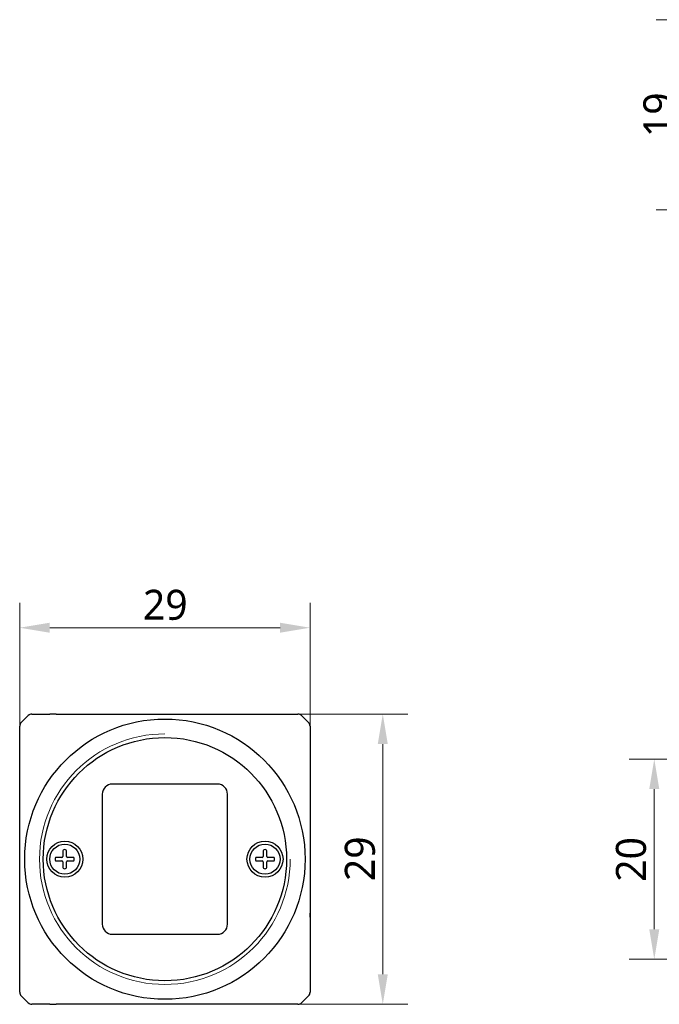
# Model space of a CAD drawing. Header units: millimetres. Extents: x 843 to 1032, y 370 to 501.
# Tile 1 of 2: x 843 to 907, y 397 to 496. Entities that reach past the tile are written whole.
import ezdxf

# ---------------------------------------------------------------- set-up
doc = ezdxf.new("R2010")
doc.units = ezdxf.units.MM
doc.header["$LTSCALE"] = 16.335
doc.header["$PDMODE"] = 3
doc.header["$PDSIZE"] = 8
doc.layers.get('0').update_dxf_attribs({"linetype": 'CONTINUOUS'})
doc.layers.get('Defpoints').update_dxf_attribs({"linetype": 'CONTINUOUS'})
for name, color, linetype in [('00_COMPONENTS', 7, 'CONTINUOUS'), ('51__DRAFT_DIMS', 7, 'CONTINUOUS'), ('D-01-35-26-0DXF_CONTINUOUS_LINE', 7, 'CONTINUOUS'), ('D-01-36-26-0DXF_CONTINUOUS_LINE', 7, 'CONTINUOUS')]:
    doc.layers.add(name, color=color, linetype=linetype)
doc.styles.get("Standard").update_dxf_attribs({"font": 'Roboto-Regular.ttf'})
doc.dimstyles.new('DIMSTYLE_1', dxfattribs={"dimtxt": 3, "dimasz": 3, "dimexe": 2.5, "dimexo": 0, "dimgap": 0.75, "dimtad": 1, "dimdsep": 46, "dimtxsty": 'STANDARD', "dimblk": '_FILLED', "dimcen": 0.09, "dimclrd": 8, "dimclre": 8, "dimclrt": 7, "dimadec": 0, "dimazin": 0, "dimtp": 0.001, "dimtm": 0.001, "dimtfac": 1, "dimtofl": 0, "dimtmove": 0, "dimatfit": 3, "dimldrblk": '_FILLED', "dimfxl": 1, "dimtolj": 1, "dimlwd": 9, "dimlwe": 9, "dimarcsym": 0})

# ---------------------------------------------------------------- blocks, each defined once
blk = doc.blocks.new('_FILLED')
at = {"color": 0, "linetype": 'ByBlock'}
blk.add_solid([(0, 0), (-1, 0.167), (-1, -0.167)], dxfattribs=at)
blk = doc.blocks.new('*D284')
at = {"layer": '51__DRAFT_DIMS', "color": 8, "lineweight": 9}
for p, q in [((932.475, 421.81), (904.331, 421.81)), ((906.831, 418.81), (906.831, 404.81)), ((932.475, 401.81), (904.331, 401.81))]:
    blk.add_line(p, q, dxfattribs=at)
at = {"layer": 'Defpoints', "color": 0}
for p in [(932.475, 421.81), (906.831, 401.81), (932.475, 401.81)]:
    blk.add_point(p, dxfattribs=at)
at = {"layer": '51__DRAFT_DIMS', "color": 8, "linetype": 'ByBlock', "lineweight": 9, "xscale": 3, "yscale": 3, "zscale": 3}
for p, rotation in [((906.831, 421.81), 90), ((906.831, 401.81), 270)]:
    blk.add_blockref('_FILLED', p, dxfattribs=dict(at, rotation=rotation))
at = {"layer": '51__DRAFT_DIMS', "color": 7, "insert": (902.999, 411.783), "char_height": 3, "attachment_point": 2, "rotation": 90}
blk.add_mtext('\\A1;20', dxfattribs=at)
blk = doc.blocks.new('*D304')
at = {"layer": 'D-01-35-26-0DXF_CONTINUOUS_LINE', "color": 8, "linetype": 'Continuous', "lineweight": 9}
for p, q in [((843.452, 424.21), (843.452, 437.432)), ((872.452, 425.103), (872.452, 437.432)), ((869.452, 434.932), (846.452, 434.932))]:
    blk.add_line(p, q, dxfattribs=at)
at = {"layer": 'Defpoints', "color": 0}
for p in [(843.452, 434.932), (872.452, 425.103), (843.452, 424.21)]:
    blk.add_point(p, dxfattribs=at)
at = {"layer": 'D-01-35-26-0DXF_CONTINUOUS_LINE', "color": 8, "linetype": 'ByBlock', "lineweight": 9, "xscale": 3, "yscale": 3, "zscale": 3}
for p, rotation in [((843.452, 434.932), 179.9999999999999), ((872.452, 434.932), 359.9999999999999)]:
    blk.add_blockref('_FILLED', p, dxfattribs=dict(at, rotation=rotation))
at = {"layer": 'D-01-35-26-0DXF_CONTINUOUS_LINE', "color": 7, "lineweight": 30, "insert": (857.99, 438.725), "char_height": 3, "attachment_point": 2}
blk.add_mtext('\\A1;29', dxfattribs=at)
blk = doc.blocks.new('*D305')
at = {"layer": 'D-01-35-26-0DXF_CONTINUOUS_LINE', "color": 8, "linetype": 'Continuous', "lineweight": 9}
for p, q in [((871.245, 426.31), (882.215, 426.31)), ((879.715, 423.31), (879.715, 400.31)), ((871.245, 397.31), (882.215, 397.31))]:
    blk.add_line(p, q, dxfattribs=at)
at = {"layer": 'Defpoints', "color": 0}
for p in [(871.245, 426.31), (871.245, 397.31), (879.715, 397.31)]:
    blk.add_point(p, dxfattribs=at)
at = {"layer": 'D-01-35-26-0DXF_CONTINUOUS_LINE', "color": 8, "linetype": 'ByBlock', "lineweight": 9, "xscale": 3, "yscale": 3, "zscale": 3}
for p, rotation in [((879.715, 426.31), 90), ((879.715, 397.31), 270)]:
    blk.add_blockref('_FILLED', p, dxfattribs=dict(at, rotation=rotation))
at = {"layer": 'D-01-35-26-0DXF_CONTINUOUS_LINE', "color": 7, "lineweight": 30, "insert": (875.922, 411.848), "char_height": 3, "attachment_point": 2, "rotation": 90}
blk.add_mtext('\\A1;29', dxfattribs=at)
blk = doc.blocks.new('*D334')
at = {"layer": '51__DRAFT_DIMS', "color": 8, "lineweight": 9}
for p, q in [((931.275, 495.675), (907.027, 495.675)), ((909.527, 492.675), (909.527, 479.675)), ((931.275, 476.675), (907.027, 476.675))]:
    blk.add_line(p, q, dxfattribs=at)
at = {"layer": 'Defpoints', "color": 0}
for p in [(931.275, 495.675), (909.527, 476.675), (931.275, 476.675)]:
    blk.add_point(p, dxfattribs=at)
at = {"layer": '51__DRAFT_DIMS', "color": 8, "linetype": 'ByBlock', "lineweight": 9, "xscale": 3, "yscale": 3, "zscale": 3}
for p, rotation in [((909.527, 495.675), 90), ((909.527, 476.675), 270)]:
    blk.add_blockref('_FILLED', p, dxfattribs=dict(at, rotation=rotation))
at = {"layer": '51__DRAFT_DIMS', "color": 7, "insert": (905.734, 486.175), "char_height": 3, "attachment_point": 2, "rotation": 90}
blk.add_mtext('\\A1;19', dxfattribs=at)

msp = doc.modelspace()

# ---------------------------------------------------------------- linework, layer by layer
at = {"layer": '00_COMPONENTS'}
for p, q in [((866.5024, 426.2857), (866.5024, 426.2858)), ((847.7724, 412.656), (847.7724, 412.0898)), ((848.1324, 412.0898), (848.1324, 412.656)), ((867.7724, 412.656), (867.7724, 412.0898)), ((868.1324, 412.0898), (868.1324, 412.656)), ((847.6724, 411.9898), (847.1062, 411.9898)), ((847.1062, 411.6298), (847.6724, 411.6298)), ((847.7724, 411.5298), (847.7724, 410.9636)), ((848.1324, 412.0898), (848.1615, 412.0898)), ((848.1324, 410.9636), (848.1324, 411.5298)), ((848.7986, 411.9898), (848.2324, 411.9898)), ((848.2324, 411.6298), (848.7986, 411.6298)), ((867.6724, 411.9898), (867.1062, 411.9898)), ((867.1062, 411.6298), (867.6724, 411.6298)), ((867.7724, 411.5298), (867.7724, 410.9636)), ((868.1324, 410.9636), (868.1324, 411.5298)), ((868.7986, 411.9898), (868.2324, 411.9898)), ((868.2324, 411.6298), (868.7986, 411.6298)), ((849.4024, 397.3339), (849.4024, 397.3338))]:
    msp.add_line(p, q, dxfattribs=at)
for centre, radius, start, end in [((871.245, 425.8071), 0.5027, 75.033075, 89.959707), ((871.2448, 425.8093), 0.5007, 55.034134, 59.973803), ((871.2444, 425.8086), 0.5015, 45.024712, 55.043164), ((871.9512, 425.1018), 0.5015, 34.963589, 44.975313), ((871.9497, 425.1023), 0.5027, 0.04029, 14.966887), ((847.8724, 412.656), 0.1, 95.400537, 180), ((847.9524, 411.8098), 0.95, 84.599463, 95.400537), ((848.0324, 412.656), 0.1, 0, 84.599463), ((867.8724, 412.656), 0.1, 95.400537, 180), ((867.9524, 411.8098), 0.95, 84.599463, 95.400537), ((868.0324, 412.656), 0.1, 0, 84.599463), ((847.9524, 411.8098), 0.95, 174.599463, 185.400537), ((847.1062, 411.8898), 0.1, 90, 174.599463), ((847.1062, 411.7298), 0.1, 185.400537, 270), ((847.6724, 412.0898), 0.1, 270, 0), ((847.6724, 411.5298), 0.1, 0, 90), ((848.2324, 412.0898), 0.1, 180, 270), ((848.2324, 411.5298), 0.1, 90, 180), ((848.7986, 411.8898), 0.1, 5.400537, 90), ((848.7986, 411.7298), 0.1, 270, 354.599463), ((847.9524, 411.8098), 0.95, 354.599463, 5.400537), ((867.9524, 411.8098), 0.95, 174.599463, 185.400537), ((867.1062, 411.8898), 0.1, 90, 174.599463), ((867.1062, 411.7298), 0.1, 185.400537, 270), ((867.6724, 412.0898), 0.1, 270, 0), ((867.6724, 411.5298), 0.1, 0, 90), ((868.2324, 412.0898), 0.1, 180, 270), ((868.2324, 411.5298), 0.1, 90, 180), ((868.7986, 411.8898), 0.1, 5.400537, 90), ((868.7986, 411.7298), 0.1, 270, 354.599463), ((867.9524, 411.8098), 0.95, 354.599463, 5.400537), ((847.8724, 410.9636), 0.1, 180, 264.599463), ((847.9524, 411.8098), 0.95, 264.599463, 275.400537), ((848.0324, 410.9636), 0.1, 275.400537, 0), ((867.8724, 410.9636), 0.1, 180, 264.599463), ((867.9524, 411.8098), 0.95, 264.599463, 275.400537), ((868.0324, 410.9636), 0.1, 275.400537, 0)]:
    msp.add_arc(centre, radius, start, end, dxfattribs=at)
msp.add_ellipse((872.4489, 406.0098), major_axis=(0, -0.4), ratio=0.0087269, start_param=-4.712389, end_param=-3.1415927, dxfattribs=at)
at = {"layer": 'D-01-35-26-0DXF_CONTINUOUS_LINE', "linetype": 'Continuous', "lineweight": 30}
for p, q in [((844.306, 426.1634), (843.5988, 425.4562)), ((844.6595, 426.3098), (846.4524, 426.3098)), ((847.0791, 426.3098), (846.4524, 426.3098)), ((847.0791, 426.3098), (871.2453, 426.3098)), ((871.5989, 426.1634), (872.306, 425.4562)), ((843.4524, 398.5169), (843.4524, 425.1027)), ((872.4524, 425.1027), (872.4524, 406.3215)), ((863.2024, 419.3098), (852.7024, 419.3098)), ((851.7024, 418.3098), (851.7024, 405.3098)), ((864.2024, 405.3098), (864.2024, 418.3098)), ((872.4524, 406.2665), (872.4524, 398.5169)), ((852.7024, 404.3098), (863.2024, 404.3098)), ((843.5988, 398.1634), (844.306, 397.4562)), ((844.2715, 397.4914), (844.271, 397.4912)), ((872.306, 398.1634), (871.5989, 397.4562)), ((846.4524, 397.3098), (844.6595, 397.3098)), ((846.4524, 397.3098), (847.0791, 397.3098)), ((871.2453, 397.3098), (847.0791, 397.3098))]:
    msp.add_line(p, q, dxfattribs=at)
for centre, radius in [((857.9524, 411.8098), 14), ((857.9524, 411.8098), 12.15), ((847.9524, 411.8098), 1.8), ((847.9524, 411.8098), 1.5), ((867.9524, 411.8098), 1.8), ((867.9524, 411.8098), 1.5)]:
    msp.add_circle(centre, radius, dxfattribs=at)
for centre, radius, start, end in [((844.6595, 425.8099), 0.4999, 89.994628, 135.003217), ((844.6613, 425.807), 0.5033, 113.50677, 126.921415), ((871.2453, 425.8098), 0.5, 45, 90), ((871.2458, 425.811), 0.4987, 59.982819, 64.985146), ((843.9524, 425.1027), 0.5, 135, 180), ((843.9558, 425.102), 0.5034, 158.429142, 172.013133), ((871.9524, 425.1027), 0.5, 0, 45), ((871.9523, 425.1024), 0.5003, 28.988703, 34.973501), ((871.9533, 425.1031), 0.499, 24.716341, 28.978215), ((852.7024, 418.3098), 1, 90, 180), ((863.2024, 418.3098), 1, 0, 90), ((852.7024, 405.3098), 1, 180, 270), ((863.2024, 405.3098), 1, 270, 0), ((843.9524, 398.5169), 0.5, 180, 225), ((843.956, 398.5177), 0.5036, 187.497384, 201.568173), ((871.9524, 398.5169), 0.5, 315, 0), ((871.9497, 398.5172), 0.5027, 345.033113, 359.95971), ((844.6595, 397.8096), 0.4998, 225, 270.005409), ((844.6584, 397.8088), 0.4985, 225.007864, 230.022361), ((844.6615, 397.8129), 0.5036, 232.32585, 246.48911), ((871.2453, 397.8098), 0.5, 270, 315), ((871.245, 397.81), 0.5003, 298.982473, 304.973502), ((871.2444, 397.811), 0.5015, 304.963589, 314.975313), ((871.9512, 398.5178), 0.5015, 315.024711, 325.043176), ((871.9519, 398.5174), 0.5007, 325.034147, 329.973832), ((871.9536, 398.5164), 0.4987, 329.982848, 334.985188), ((871.245, 397.8125), 0.5027, 270.04029, 284.966908), ((871.2457, 397.8089), 0.499, 294.710779, 298.971974)]:
    msp.add_arc(centre, radius, start, end, dxfattribs=at)
at = {"layer": 'D-01-36-26-0DXF_CONTINUOUS_LINE', "linetype": 'Continuous', "lineweight": 15}
msp.add_arc((857.9524, 411.8098), 12.52, 90, 0, dxfattribs=at)

# ---------------------------------------------------------------- dimensions: what is measured, and where the dimension line sits
at = {"layer": '51__DRAFT_DIMS'}
for base, p1, p2, picture, middle in [((909.5273, 476.6753), (931.2746, 495.6754), (931.2746, 476.6753), '*D334', (909.5273, 486.1753)), ((906.8311, 401.8098), (932.4746, 421.8098), (932.4746, 401.8098), '*D284', (906.8311, 411.7834))]:
    dim = msp.add_linear_dim(base=base, p1=p1, p2=p2, angle=270, dimstyle='DIMSTYLE_1', dxfattribs=at)
    dim.commit()
    dim.dimension.update_dxf_attribs({"geometry": picture, "text_midpoint": middle, "dimtype": 160})
at = {"layer": 'D-01-35-26-0DXF_CONTINUOUS_LINE', "linetype": 'Continuous', "lineweight": 30}
for base, p1, p2, angle, picture, middle in [((843.4524, 434.9318), (872.4524, 425.1027), (843.4524, 424.2103), 180, '*D304', (857.9905, 434.9318)), ((879.7149, 397.3098), (871.2453, 426.3098), (871.2453, 397.3098), 270, '*D305', (879.7149, 411.8479))]:
    dim = msp.add_linear_dim(base=base, p1=p1, p2=p2, angle=angle, dimstyle='DIMSTYLE_1', dxfattribs=at)
    dim.commit()
    dim.dimension.update_dxf_attribs({"geometry": picture, "text_midpoint": middle, "dimtype": 160})

doc.saveas('drawing.dxf')
